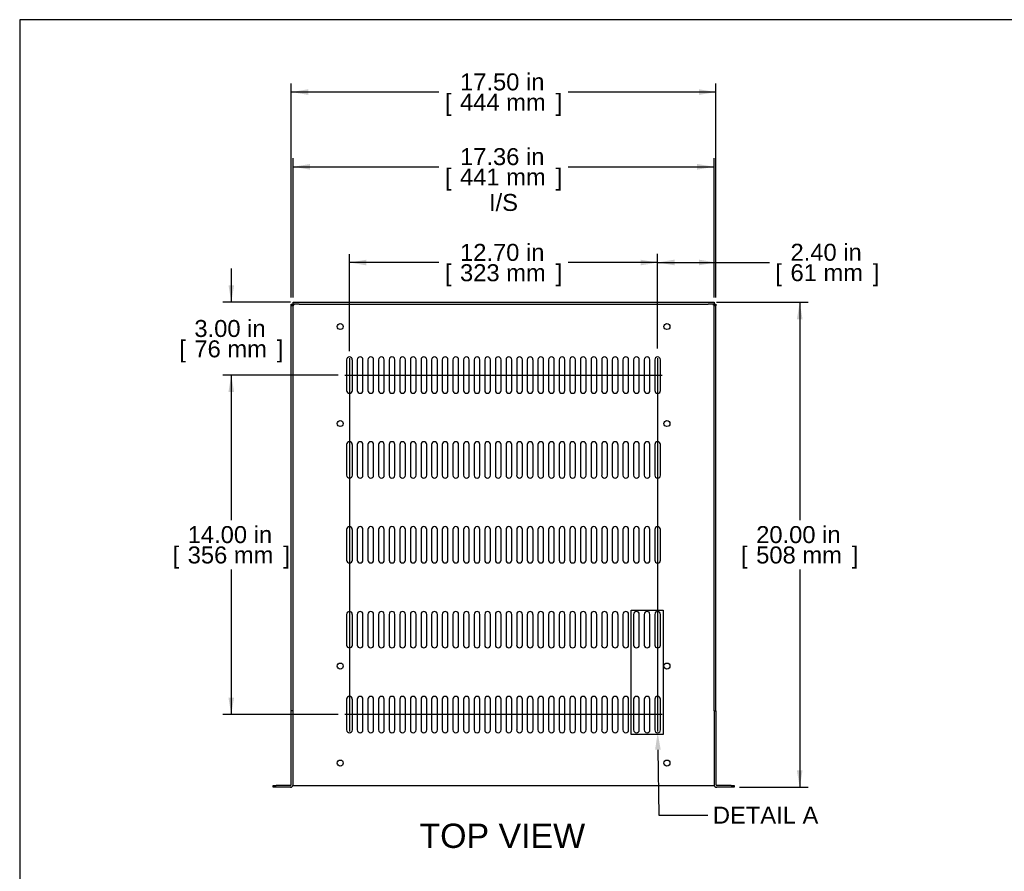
# Model space of a CAD drawing. Header units: inches. Extents: x 0 to 81.2, y 0 to 59.8.
# Tile 2 of 14: x 0 to 40.6, y 24.7 to 59.8. Entities that reach past the tile are written whole.
import ezdxf
from ezdxf import colors
from ezdxf.entities.mleader import LeaderData, LeaderLine
from ezdxf.enums import TextEntityAlignment as Align
from ezdxf.lldxf.tags import DXFTag
from ezdxf.math import Vec2, Vec3

# ---------------------------------------------------------------- set-up
doc = ezdxf.new("R2010")
doc.units = ezdxf.units.IN
doc.header["$MEASUREMENT"] = 0
doc.layers.add('COM56027-2', color=7, linetype='Continuous')
doc.layers.add('Default', color=7, linetype='Continuous')
doc.styles.add('SEACAD_Arial', font='arial.ttf')
tags = doc.linetypes.add('CENTER2', pattern=[1.125, 0.75, -0.125, 0.125, -0.125]).pattern_tags.tags
tags[10:11] = [DXFTag(74, 4), DXFTag(75, 0), DXFTag(340, '0'), DXFTag(46, 0.0), DXFTag(50, 0.0), DXFTag(44, 0.0), DXFTag(45, 0.0)]
tags[8:9] = [DXFTag(74, 4), DXFTag(75, 0), DXFTag(340, '0'), DXFTag(46, 0.0), DXFTag(50, 0.0), DXFTag(44, 0.0), DXFTag(45, 0.0)]
tags[6:7] = [DXFTag(74, 4), DXFTag(75, 0), DXFTag(340, '0'), DXFTag(46, 0.0), DXFTag(50, 0.0), DXFTag(44, 0.0), DXFTag(45, 0.0)]
tags[4:5] = [DXFTag(74, 4), DXFTag(75, 0), DXFTag(340, '0'), DXFTag(46, 0.0), DXFTag(50, 0.0), DXFTag(44, 0.0), DXFTag(45, 0.0)]
doc.dimstyles.new('WEB', dxfattribs={"dimtxt": 0.7, "dimasz": 0.7, "dimexe": 0.35, "dimexo": 0.35, "dimgap": 0.35, "dimtad": 0, "dimtih": 1, "dimtoh": 1, "dimzin": 4, "dimdsep": 46, "dimtxsty": 'SEACAD_Arial', "dimblk1": '_SE_FILLED', "dimblk2": '_SE_FILLED', "dimsah": 1, "dimcen": 0.35, "dimadec": 0, "dimazin": 0, "dimtfac": 1, "dimtdec": 0, "dimtofl": 0, "dimtmove": 0, "dimatfit": 3, "dimfxl": 1, "dimtolj": 1, "dimtzin": 4, "dimarcsym": 0})

# ---------------------------------------------------------------- blocks, each defined once
blk = doc.blocks.new('SEANNOT_GROUP4')
at = {"layer": 'Default', "color": 7, "linetype": 'CENTER2'}
blk.add_line((13.594, 45.83), (13.594, 30.427), dxfattribs=at)
blk = doc.blocks.new('SEANNOT_GROUP5')
at = {"layer": 'Default', "color": 7, "linetype": 'CENTER2'}
blk.add_line((26.296, 45.83), (26.296, 30.427), dxfattribs=at)
blk = doc.blocks.new('SEANNOT_GROUP6')
at = {"layer": 'Default', "color": 7, "linetype": 'CENTER2'}
blk.add_line((26.483, 31.129), (13.408, 31.129), dxfattribs=at)
blk = doc.blocks.new('SEANNOT_GROUP7')
at = {"layer": 'Default', "color": 7, "linetype": 'CENTER2'}
blk.add_line((13.408, 45.129), (26.483, 45.129), dxfattribs=at)
blk = doc.blocks.new('SE3')
at = {"layer": 'COM56027-2', "color": 7, "linetype": 'Continuous'}
for p, q in [((11.195, 48.057), (11.267, 48.057)), ((11.195, 47.978), (11.195, 48.057)), ((11.267, 47.978), (11.195, 47.978)), ((11.195, 31.276), (11.195, 47.978)), ((11.267, 48.129), (11.517, 48.129)), ((11.267, 48.057), (11.267, 48.129)), ((11.267, 48.057), (11.267, 47.978)), ((11.517, 48.057), (11.267, 48.057)), ((11.267, 31.276), (11.267, 47.978)), ((11.298, 48.026), (11.303, 48.021)), ((11.298, 48.026), (11.303, 48.021)), ((11.517, 48.129), (28.373, 48.129)), ((11.517, 48.057), (28.373, 48.057)), ((28.373, 48.129), (28.623, 48.129)), ((28.623, 48.057), (28.373, 48.057)), ((28.592, 48.026), (28.587, 48.021)), ((28.592, 48.026), (28.587, 48.021)), ((28.623, 48.129), (28.623, 48.057)), ((28.623, 48.057), (28.695, 48.057)), ((28.623, 47.978), (28.623, 48.057)), ((28.695, 47.978), (28.623, 47.978)), ((28.623, 31.276), (28.623, 47.978)), ((28.695, 48.057), (28.695, 47.978)), ((28.695, 31.276), (28.695, 47.978)), ((13.477, 45.761), (13.477, 44.496)), ((13.712, 44.496), (13.712, 45.761)), ((13.915, 45.761), (13.915, 44.496)), ((14.15, 44.496), (14.15, 45.761)), ((14.353, 45.761), (14.353, 44.496)), ((14.588, 44.496), (14.588, 45.761)), ((14.791, 45.761), (14.791, 44.496)), ((15.026, 44.496), (15.026, 45.761)), ((15.229, 45.761), (15.229, 44.496)), ((15.464, 44.496), (15.464, 45.761)), ((15.667, 45.761), (15.667, 44.496)), ((15.902, 44.496), (15.902, 45.761)), ((16.105, 45.761), (16.105, 44.496)), ((16.34, 44.496), (16.34, 45.761)), ((16.543, 45.761), (16.543, 44.496)), ((16.778, 44.496), (16.778, 45.761)), ((16.981, 45.761), (16.981, 44.496)), ((17.216, 44.496), (17.216, 45.761)), ((17.419, 45.761), (17.419, 44.496)), ((17.654, 44.496), (17.654, 45.761)), ((17.857, 45.761), (17.857, 44.496)), ((18.092, 44.496), (18.092, 45.761)), ((18.295, 45.761), (18.295, 44.496)), ((18.53, 44.496), (18.53, 45.761)), ((18.733, 45.761), (18.733, 44.496)), ((18.968, 44.496), (18.968, 45.761)), ((19.171, 45.761), (19.171, 44.496)), ((19.406, 44.496), (19.406, 45.761)), ((19.609, 45.761), (19.609, 44.496)), ((19.844, 44.496), (19.844, 45.761)), ((20.047, 45.761), (20.047, 44.496)), ((20.282, 44.496), (20.282, 45.761)), ((20.485, 45.761), (20.485, 44.496)), ((20.72, 44.496), (20.72, 45.761)), ((20.923, 45.761), (20.923, 44.496)), ((21.158, 44.496), (21.158, 45.761)), ((21.361, 45.761), (21.361, 44.496)), ((21.596, 44.496), (21.596, 45.761)), ((21.799, 45.761), (21.799, 44.496)), ((22.034, 44.496), (22.034, 45.761)), ((22.237, 45.761), (22.237, 44.496)), ((22.472, 44.496), (22.472, 45.761)), ((22.675, 45.761), (22.675, 44.496)), ((22.91, 44.496), (22.91, 45.761)), ((23.113, 45.761), (23.113, 44.496)), ((23.348, 44.496), (23.348, 45.761)), ((23.551, 45.761), (23.551, 44.496)), ((23.786, 44.496), (23.786, 45.761)), ((23.989, 45.761), (23.989, 44.496)), ((24.224, 44.496), (24.224, 45.761)), ((24.427, 45.761), (24.427, 44.496)), ((24.662, 44.496), (24.662, 45.761)), ((24.865, 45.761), (24.865, 44.496)), ((25.1, 44.496), (25.1, 45.761)), ((25.303, 45.761), (25.303, 44.496)), ((25.538, 44.496), (25.538, 45.761)), ((25.741, 45.761), (25.741, 44.496)), ((25.976, 44.496), (25.976, 45.761)), ((26.179, 45.761), (26.179, 44.496)), ((26.414, 44.496), (26.414, 45.761)), ((13.477, 42.261), (13.477, 40.996)), ((13.712, 40.996), (13.712, 42.261)), ((13.915, 42.261), (13.915, 40.996)), ((14.15, 40.996), (14.15, 42.261)), ((14.353, 42.261), (14.353, 40.996)), ((14.588, 40.996), (14.588, 42.261)), ((14.791, 42.261), (14.791, 40.996)), ((15.026, 40.996), (15.026, 42.261)), ((15.229, 42.261), (15.229, 40.996)), ((15.464, 40.996), (15.464, 42.261)), ((15.667, 42.261), (15.667, 40.996)), ((15.902, 40.996), (15.902, 42.261)), ((16.105, 42.261), (16.105, 40.996)), ((16.34, 40.996), (16.34, 42.261)), ((16.543, 42.261), (16.543, 40.996)), ((16.778, 40.996), (16.778, 42.261)), ((16.981, 42.261), (16.981, 40.996)), ((17.216, 40.996), (17.216, 42.261)), ((17.419, 42.261), (17.419, 40.996)), ((17.654, 40.996), (17.654, 42.261)), ((17.857, 42.261), (17.857, 40.996)), ((18.092, 40.996), (18.092, 42.261)), ((18.295, 42.261), (18.295, 40.996)), ((18.53, 40.996), (18.53, 42.261)), ((18.733, 42.261), (18.733, 40.996)), ((18.968, 40.996), (18.968, 42.261)), ((19.171, 42.261), (19.171, 40.996)), ((19.406, 40.996), (19.406, 42.261)), ((19.609, 42.261), (19.609, 40.996)), ((19.844, 40.996), (19.844, 42.261)), ((20.047, 42.261), (20.047, 40.996)), ((20.282, 40.996), (20.282, 42.261)), ((20.485, 42.261), (20.485, 40.996)), ((20.72, 40.996), (20.72, 42.261)), ((20.923, 42.261), (20.923, 40.996)), ((21.158, 40.996), (21.158, 42.261)), ((21.361, 42.261), (21.361, 40.996)), ((21.596, 40.996), (21.596, 42.261)), ((21.799, 42.261), (21.799, 40.996)), ((22.034, 40.996), (22.034, 42.261)), ((22.237, 42.261), (22.237, 40.996)), ((22.472, 40.996), (22.472, 42.261)), ((22.675, 42.261), (22.675, 40.996)), ((22.91, 40.996), (22.91, 42.261)), ((23.113, 42.261), (23.113, 40.996)), ((23.348, 40.996), (23.348, 42.261)), ((23.551, 42.261), (23.551, 40.996)), ((23.786, 40.996), (23.786, 42.261)), ((23.989, 42.261), (23.989, 40.996)), ((24.224, 40.996), (24.224, 42.261)), ((24.427, 42.261), (24.427, 40.996)), ((24.662, 40.996), (24.662, 42.261)), ((24.865, 42.261), (24.865, 40.996)), ((25.1, 40.996), (25.1, 42.261)), ((25.303, 42.261), (25.303, 40.996)), ((25.538, 40.996), (25.538, 42.261)), ((25.741, 42.261), (25.741, 40.996)), ((25.976, 40.996), (25.976, 42.261)), ((26.179, 42.261), (26.179, 40.996)), ((26.414, 40.996), (26.414, 42.261)), ((13.477, 38.761), (13.477, 37.496)), ((13.712, 37.496), (13.712, 38.761)), ((13.915, 38.761), (13.915, 37.496)), ((14.15, 37.496), (14.15, 38.761)), ((14.353, 38.761), (14.353, 37.496)), ((14.588, 37.496), (14.588, 38.761)), ((14.791, 38.761), (14.791, 37.496)), ((15.026, 37.496), (15.026, 38.761)), ((15.229, 38.761), (15.229, 37.496)), ((15.464, 37.496), (15.464, 38.761)), ((15.667, 38.761), (15.667, 37.496)), ((15.902, 37.496), (15.902, 38.761)), ((16.105, 38.761), (16.105, 37.496)), ((16.34, 37.496), (16.34, 38.761)), ((16.543, 38.761), (16.543, 37.496)), ((16.778, 37.496), (16.778, 38.761)), ((16.981, 38.761), (16.981, 37.496)), ((17.216, 37.496), (17.216, 38.761)), ((17.419, 38.761), (17.419, 37.496)), ((17.654, 37.496), (17.654, 38.761)), ((17.857, 38.761), (17.857, 37.496)), ((18.092, 37.496), (18.092, 38.761)), ((18.295, 38.761), (18.295, 37.496)), ((18.53, 37.496), (18.53, 38.761)), ((18.733, 38.761), (18.733, 37.496)), ((18.968, 37.496), (18.968, 38.761)), ((19.171, 38.761), (19.171, 37.496)), ((19.406, 37.496), (19.406, 38.761)), ((19.609, 38.761), (19.609, 37.496)), ((19.844, 37.496), (19.844, 38.761)), ((20.047, 38.761), (20.047, 37.496)), ((20.282, 37.496), (20.282, 38.761)), ((20.485, 38.761), (20.485, 37.496)), ((20.72, 37.496), (20.72, 38.761)), ((20.923, 38.761), (20.923, 37.496)), ((21.158, 37.496), (21.158, 38.761)), ((21.361, 38.761), (21.361, 37.496)), ((21.596, 37.496), (21.596, 38.761)), ((21.799, 38.761), (21.799, 37.496)), ((22.034, 37.496), (22.034, 38.761)), ((22.237, 38.761), (22.237, 37.496)), ((22.472, 37.496), (22.472, 38.761)), ((22.675, 38.761), (22.675, 37.496)), ((22.91, 37.496), (22.91, 38.761)), ((23.113, 38.761), (23.113, 37.496)), ((23.348, 37.496), (23.348, 38.761)), ((23.551, 38.761), (23.551, 37.496)), ((23.786, 37.496), (23.786, 38.761)), ((23.989, 38.761), (23.989, 37.496)), ((24.224, 37.496), (24.224, 38.761)), ((24.427, 38.761), (24.427, 37.496)), ((24.662, 37.496), (24.662, 38.761)), ((24.865, 38.761), (24.865, 37.496)), ((25.1, 37.496), (25.1, 38.761)), ((25.303, 38.761), (25.303, 37.496)), ((25.538, 37.496), (25.538, 38.761)), ((25.741, 38.761), (25.741, 37.496)), ((25.976, 37.496), (25.976, 38.761)), ((26.179, 38.761), (26.179, 37.496)), ((26.414, 37.496), (26.414, 38.761)), ((13.477, 35.261), (13.477, 33.996)), ((13.712, 33.996), (13.712, 35.261)), ((13.915, 35.261), (13.915, 33.996)), ((14.15, 33.996), (14.15, 35.261)), ((14.353, 35.261), (14.353, 33.996)), ((14.588, 33.996), (14.588, 35.261)), ((14.791, 35.261), (14.791, 33.996)), ((15.026, 33.996), (15.026, 35.261)), ((15.229, 35.261), (15.229, 33.996)), ((15.464, 33.996), (15.464, 35.261)), ((15.667, 35.261), (15.667, 33.996)), ((15.902, 33.996), (15.902, 35.261)), ((16.105, 35.261), (16.105, 33.996)), ((16.34, 33.996), (16.34, 35.261)), ((16.543, 35.261), (16.543, 33.996)), ((16.778, 33.996), (16.778, 35.261)), ((16.981, 35.261), (16.981, 33.996)), ((17.216, 33.996), (17.216, 35.261)), ((17.419, 35.261), (17.419, 33.996)), ((17.654, 33.996), (17.654, 35.261)), ((17.857, 35.261), (17.857, 33.996)), ((18.092, 33.996), (18.092, 35.261)), ((18.295, 35.261), (18.295, 33.996)), ((18.53, 33.996), (18.53, 35.261)), ((18.733, 35.261), (18.733, 33.996)), ((18.968, 33.996), (18.968, 35.261)), ((19.171, 35.261), (19.171, 33.996)), ((19.406, 33.996), (19.406, 35.261)), ((19.609, 35.261), (19.609, 33.996)), ((19.844, 33.996), (19.844, 35.261)), ((20.047, 35.261), (20.047, 33.996)), ((20.282, 33.996), (20.282, 35.261)), ((20.485, 35.261), (20.485, 33.996)), ((20.72, 33.996), (20.72, 35.261)), ((20.923, 35.261), (20.923, 33.996)), ((21.158, 33.996), (21.158, 35.261)), ((21.361, 35.261), (21.361, 33.996)), ((21.596, 33.996), (21.596, 35.261)), ((21.799, 35.261), (21.799, 33.996)), ((22.034, 33.996), (22.034, 35.261)), ((22.237, 35.261), (22.237, 33.996)), ((22.472, 33.996), (22.472, 35.261)), ((22.675, 35.261), (22.675, 33.996)), ((22.91, 33.996), (22.91, 35.261)), ((23.113, 35.261), (23.113, 33.996)), ((23.348, 33.996), (23.348, 35.261)), ((23.551, 35.261), (23.551, 33.996)), ((23.786, 33.996), (23.786, 35.261)), ((23.989, 35.261), (23.989, 33.996)), ((24.224, 33.996), (24.224, 35.261)), ((24.427, 35.261), (24.427, 33.996)), ((24.662, 33.996), (24.662, 35.261)), ((24.865, 35.261), (24.865, 33.996)), ((25.1, 33.996), (25.1, 35.261)), ((25.303, 35.261), (25.303, 33.996)), ((25.538, 33.996), (25.538, 35.261)), ((25.741, 35.261), (25.741, 33.996)), ((25.976, 33.996), (25.976, 35.261)), ((26.179, 35.261), (26.179, 33.996)), ((26.414, 33.996), (26.414, 35.261)), ((13.477, 31.761), (13.477, 30.496)), ((13.712, 30.496), (13.712, 31.761)), ((13.915, 31.761), (13.915, 30.496)), ((14.15, 30.496), (14.15, 31.761)), ((14.353, 31.761), (14.353, 30.496)), ((14.588, 30.496), (14.588, 31.761)), ((14.791, 31.761), (14.791, 30.496)), ((15.026, 30.496), (15.026, 31.761)), ((15.229, 31.761), (15.229, 30.496)), ((15.464, 30.496), (15.464, 31.761)), ((15.667, 31.761), (15.667, 30.496)), ((15.902, 30.496), (15.902, 31.761)), ((16.105, 31.761), (16.105, 30.496)), ((16.34, 30.496), (16.34, 31.761)), ((16.543, 31.761), (16.543, 30.496)), ((16.778, 30.496), (16.778, 31.761)), ((16.981, 31.761), (16.981, 30.496)), ((17.216, 30.496), (17.216, 31.761)), ((17.419, 31.761), (17.419, 30.496)), ((17.654, 30.496), (17.654, 31.761)), ((17.857, 31.761), (17.857, 30.496)), ((18.092, 30.496), (18.092, 31.761)), ((18.295, 31.761), (18.295, 30.496)), ((18.53, 30.496), (18.53, 31.761)), ((18.733, 31.761), (18.733, 30.496)), ((18.968, 30.496), (18.968, 31.761)), ((19.171, 31.761), (19.171, 30.496)), ((19.406, 30.496), (19.406, 31.761)), ((19.609, 31.761), (19.609, 30.496)), ((19.844, 30.496), (19.844, 31.761)), ((20.047, 31.761), (20.047, 30.496)), ((20.282, 30.496), (20.282, 31.761)), ((20.485, 31.761), (20.485, 30.496)), ((20.72, 30.496), (20.72, 31.761)), ((20.923, 31.761), (20.923, 30.496)), ((21.158, 30.496), (21.158, 31.761)), ((21.361, 31.761), (21.361, 30.496)), ((21.596, 30.496), (21.596, 31.761)), ((21.799, 31.761), (21.799, 30.496)), ((22.034, 30.496), (22.034, 31.761)), ((22.237, 31.761), (22.237, 30.496)), ((22.472, 30.496), (22.472, 31.761)), ((22.675, 31.761), (22.675, 30.496)), ((22.91, 30.496), (22.91, 31.761)), ((23.113, 31.761), (23.113, 30.496)), ((23.348, 30.496), (23.348, 31.761)), ((23.551, 31.761), (23.551, 30.496)), ((23.786, 30.496), (23.786, 31.761)), ((23.989, 31.761), (23.989, 30.496)), ((24.224, 30.496), (24.224, 31.761)), ((24.427, 31.761), (24.427, 30.496)), ((24.662, 30.496), (24.662, 31.761)), ((24.865, 31.761), (24.865, 30.496)), ((25.1, 30.496), (25.1, 31.761)), ((25.303, 31.761), (25.303, 30.496)), ((25.538, 30.496), (25.538, 31.761)), ((25.741, 31.761), (25.741, 30.496)), ((25.976, 30.496), (25.976, 31.761)), ((26.179, 31.761), (26.179, 30.496)), ((26.414, 30.496), (26.414, 31.761)), ((11.267, 31.276), (11.195, 31.276)), ((11.195, 28.237), (11.195, 31.276)), ((11.267, 28.237), (11.267, 31.276)), ((28.623, 31.276), (28.623, 28.237)), ((28.623, 31.276), (28.695, 31.276)), ((28.695, 31.276), (28.695, 28.237)), ((10.442, 28.129), (10.442, 28.201)), ((10.442, 28.201), (10.567, 28.201)), ((10.567, 28.129), (10.442, 28.129)), ((11.159, 28.201), (10.567, 28.201)), ((11.159, 28.129), (10.567, 28.129)), ((11.261, 28.201), (11.267, 28.201)), ((11.267, 28.201), (11.303, 28.201)), ((11.303, 28.201), (28.587, 28.201)), ((28.587, 28.201), (28.623, 28.201)), ((28.629, 28.201), (28.623, 28.201)), ((29.323, 28.201), (28.731, 28.201)), ((29.323, 28.129), (28.731, 28.129)), ((29.323, 28.201), (29.448, 28.201)), ((29.448, 28.129), (29.323, 28.129)), ((29.448, 28.201), (29.448, 28.129))]:
    blk.add_line(p, q, dxfattribs=at)
for centre in [(13.211, 47.129), (26.679, 47.129), (13.211, 43.129), (26.679, 43.129), (13.211, 33.129), (26.679, 33.129), (13.211, 29.129), (26.679, 29.129)]:
    blk.add_circle(centre, 0.125, dxfattribs=at)
for centre, radius, start, end in [((13.594, 45.761), 0.117, 0, 180), ((14.032, 45.761), 0.117, 0, 180), ((14.47, 45.761), 0.117, 0, 180), ((14.908, 45.761), 0.117, 0, 180), ((15.346, 45.761), 0.117, 0, 180), ((15.784, 45.761), 0.117, 0, 180), ((16.222, 45.761), 0.117, 0, 180), ((16.66, 45.761), 0.117, 0, 180), ((17.098, 45.761), 0.117, 0, 180), ((17.536, 45.761), 0.117, 0, 180), ((17.974, 45.761), 0.117, 0, 180), ((18.412, 45.761), 0.117, 0, 180), ((18.85, 45.761), 0.117, 0, 180), ((19.288, 45.761), 0.117, 0, 180), ((19.726, 45.761), 0.117, 0, 180), ((20.164, 45.761), 0.117, 0, 180), ((20.602, 45.761), 0.117, 0, 180), ((21.04, 45.761), 0.117, 0, 180), ((21.478, 45.761), 0.117, 0, 180), ((21.916, 45.761), 0.117, 0, 180), ((22.354, 45.761), 0.117, 0, 180), ((22.792, 45.761), 0.117, 0, 180), ((23.23, 45.761), 0.117, 0, 180), ((23.668, 45.761), 0.117, 0, 180), ((24.106, 45.761), 0.117, 0, 180), ((24.544, 45.761), 0.117, 0, 180), ((24.982, 45.761), 0.117, 0, 180), ((25.42, 45.761), 0.117, 0, 180), ((25.858, 45.761), 0.117, 0, 180), ((26.296, 45.761), 0.117, 0, 180), ((13.594, 44.496), 0.118, 180, 0), ((14.032, 44.496), 0.118, 180, 0), ((14.47, 44.496), 0.118, 180, 0), ((14.908, 44.496), 0.118, 180, 0), ((15.346, 44.496), 0.118, 180, 0), ((15.784, 44.496), 0.118, 180, 0), ((16.222, 44.496), 0.118, 180, 0), ((16.66, 44.496), 0.118, 180, 0), ((17.098, 44.496), 0.118, 180, 0), ((17.536, 44.496), 0.118, 180, 0), ((17.974, 44.496), 0.118, 180, 0), ((18.412, 44.496), 0.118, 180, 0), ((18.85, 44.496), 0.118, 180, 0), ((19.288, 44.496), 0.118, 180, 0), ((19.726, 44.496), 0.118, 180, 0), ((20.164, 44.496), 0.118, 180, 0), ((20.602, 44.496), 0.118, 180, 0), ((21.04, 44.496), 0.118, 180, 0), ((21.478, 44.496), 0.118, 180, 0), ((21.916, 44.496), 0.118, 180, 0), ((22.354, 44.496), 0.118, 180, 0), ((22.792, 44.496), 0.118, 180, 0), ((23.23, 44.496), 0.118, 180, 0), ((23.668, 44.496), 0.118, 180, 0), ((24.106, 44.496), 0.118, 180, 0), ((24.544, 44.496), 0.118, 180, 0), ((24.982, 44.496), 0.118, 180, 0), ((25.42, 44.496), 0.118, 180, 0), ((25.858, 44.496), 0.118, 180, 0), ((26.296, 44.496), 0.118, 180, 0), ((13.594, 42.261), 0.117, 0, 180), ((14.032, 42.261), 0.117, 0, 180), ((14.47, 42.261), 0.117, 0, 180), ((14.908, 42.261), 0.117, 0, 180), ((15.346, 42.261), 0.117, 0, 180), ((15.784, 42.261), 0.117, 0, 180), ((16.222, 42.261), 0.117, 0, 180), ((16.66, 42.261), 0.117, 0, 180), ((17.098, 42.261), 0.117, 0, 180), ((17.536, 42.261), 0.117, 0, 180), ((17.974, 42.261), 0.117, 0, 180), ((18.412, 42.261), 0.117, 0, 180), ((18.85, 42.261), 0.117, 0, 180), ((19.288, 42.261), 0.117, 0, 180), ((19.726, 42.261), 0.117, 0, 180), ((20.164, 42.261), 0.117, 0, 180), ((20.602, 42.261), 0.117, 0, 180), ((21.04, 42.261), 0.117, 0, 180), ((21.478, 42.261), 0.117, 0, 180), ((21.916, 42.261), 0.117, 0, 180), ((22.354, 42.261), 0.117, 0, 180), ((22.792, 42.261), 0.117, 0, 180), ((23.23, 42.261), 0.117, 0, 180), ((23.668, 42.261), 0.117, 0, 180), ((24.106, 42.261), 0.117, 0, 180), ((24.544, 42.261), 0.117, 0, 180), ((24.982, 42.261), 0.117, 0, 180), ((25.42, 42.261), 0.117, 0, 180), ((25.858, 42.261), 0.117, 0, 180), ((26.296, 42.261), 0.117, 0, 180), ((13.594, 40.996), 0.118, 180, 0), ((14.032, 40.996), 0.118, 180, 0), ((14.47, 40.996), 0.118, 180, 0), ((14.908, 40.996), 0.118, 180, 0), ((15.346, 40.996), 0.118, 180, 0), ((15.784, 40.996), 0.118, 180, 0), ((16.222, 40.996), 0.118, 180, 0), ((16.66, 40.996), 0.118, 180, 0), ((17.098, 40.996), 0.118, 180, 0), ((17.536, 40.996), 0.118, 180, 0), ((17.974, 40.996), 0.118, 180, 0), ((18.412, 40.996), 0.118, 180, 0), ((18.85, 40.996), 0.118, 180, 0), ((19.288, 40.996), 0.118, 180, 0), ((19.726, 40.996), 0.118, 180, 0), ((20.164, 40.996), 0.118, 180, 0), ((20.602, 40.996), 0.118, 180, 0), ((21.04, 40.996), 0.118, 180, 0), ((21.478, 40.996), 0.118, 180, 0), ((21.916, 40.996), 0.118, 180, 0), ((22.354, 40.996), 0.118, 180, 0), ((22.792, 40.996), 0.118, 180, 0), ((23.23, 40.996), 0.118, 180, 0), ((23.668, 40.996), 0.118, 180, 0), ((24.106, 40.996), 0.118, 180, 0), ((24.544, 40.996), 0.118, 180, 0), ((24.982, 40.996), 0.118, 180, 0), ((25.42, 40.996), 0.118, 180, 0), ((25.858, 40.996), 0.118, 180, 0), ((26.296, 40.996), 0.118, 180, 0), ((13.594, 38.761), 0.117, 0, 180), ((14.032, 38.761), 0.117, 0, 180), ((14.47, 38.761), 0.117, 0, 180), ((14.908, 38.761), 0.117, 0, 180), ((15.346, 38.761), 0.117, 0, 180), ((15.784, 38.761), 0.117, 0, 180), ((16.222, 38.761), 0.117, 0, 180), ((16.66, 38.761), 0.117, 0, 180), ((17.098, 38.761), 0.117, 0, 180), ((17.536, 38.761), 0.117, 0, 180), ((17.974, 38.761), 0.117, 0, 180), ((18.412, 38.761), 0.117, 0, 180), ((18.85, 38.761), 0.117, 0, 180), ((19.288, 38.761), 0.117, 0, 180), ((19.726, 38.761), 0.117, 0, 180), ((20.164, 38.761), 0.117, 0, 180), ((20.602, 38.761), 0.117, 0, 180), ((21.04, 38.761), 0.117, 0, 180), ((21.478, 38.761), 0.117, 0, 180), ((21.916, 38.761), 0.117, 0, 180), ((22.354, 38.761), 0.117, 0, 180), ((22.792, 38.761), 0.117, 0, 180), ((23.23, 38.761), 0.117, 0, 180), ((23.668, 38.761), 0.117, 0, 180), ((24.106, 38.761), 0.117, 0, 180), ((24.544, 38.761), 0.117, 0, 180), ((24.982, 38.761), 0.117, 0, 180), ((25.42, 38.761), 0.117, 0, 180), ((25.858, 38.761), 0.117, 0, 180), ((26.296, 38.761), 0.117, 0, 180), ((13.594, 37.496), 0.118, 180, 0), ((14.032, 37.496), 0.118, 180, 0), ((14.47, 37.496), 0.118, 180, 0), ((14.908, 37.496), 0.118, 180, 0), ((15.346, 37.496), 0.118, 180, 0), ((15.784, 37.496), 0.118, 180, 0), ((16.222, 37.496), 0.118, 180, 0), ((16.66, 37.496), 0.118, 180, 0), ((17.098, 37.496), 0.118, 180, 0), ((17.536, 37.496), 0.118, 180, 0), ((17.974, 37.496), 0.118, 180, 0), ((18.412, 37.496), 0.118, 180, 0), ((18.85, 37.496), 0.118, 180, 0), ((19.288, 37.496), 0.118, 180, 0), ((19.726, 37.496), 0.118, 180, 0), ((20.164, 37.496), 0.118, 180, 0), ((20.602, 37.496), 0.118, 180, 0), ((21.04, 37.496), 0.118, 180, 0), ((21.478, 37.496), 0.118, 180, 0), ((21.916, 37.496), 0.118, 180, 0), ((22.354, 37.496), 0.118, 180, 0), ((22.792, 37.496), 0.118, 180, 0), ((23.23, 37.496), 0.118, 180, 0), ((23.668, 37.496), 0.118, 180, 0), ((24.106, 37.496), 0.118, 180, 0), ((24.544, 37.496), 0.118, 180, 0), ((24.982, 37.496), 0.118, 180, 0), ((25.42, 37.496), 0.118, 180, 0), ((25.858, 37.496), 0.118, 180, 0), ((26.296, 37.496), 0.118, 180, 0), ((13.594, 35.261), 0.117, 0, 180), ((14.032, 35.261), 0.117, 0, 180), ((14.47, 35.261), 0.117, 0, 180), ((14.908, 35.261), 0.117, 0, 180), ((15.346, 35.261), 0.117, 0, 180), ((15.784, 35.261), 0.117, 0, 180), ((16.222, 35.261), 0.117, 0, 180), ((16.66, 35.261), 0.117, 0, 180), ((17.098, 35.261), 0.117, 0, 180), ((17.536, 35.261), 0.117, 0, 180), ((17.974, 35.261), 0.117, 0, 180), ((18.412, 35.261), 0.117, 0, 180), ((18.85, 35.261), 0.117, 0, 180), ((19.288, 35.261), 0.117, 0, 180), ((19.726, 35.261), 0.117, 0, 180), ((20.164, 35.261), 0.117, 0, 180), ((20.602, 35.261), 0.117, 0, 180), ((21.04, 35.261), 0.117, 0, 180), ((21.478, 35.261), 0.117, 0, 180), ((21.916, 35.261), 0.117, 0, 180), ((22.354, 35.261), 0.117, 0, 180), ((22.792, 35.261), 0.117, 0, 180), ((23.23, 35.261), 0.117, 0, 180), ((23.668, 35.261), 0.117, 0, 180), ((24.106, 35.261), 0.117, 0, 180), ((24.544, 35.261), 0.117, 0, 180), ((24.982, 35.261), 0.117, 0, 180), ((25.42, 35.261), 0.117, 0, 180), ((25.858, 35.261), 0.117, 0, 180), ((26.296, 35.261), 0.117, 0, 180), ((13.594, 33.996), 0.118, 180, 0), ((14.032, 33.996), 0.118, 180, 0), ((14.47, 33.996), 0.118, 180, 0), ((14.908, 33.996), 0.118, 180, 0), ((15.346, 33.996), 0.118, 180, 0), ((15.784, 33.996), 0.118, 180, 0), ((16.222, 33.996), 0.118, 180, 0), ((16.66, 33.996), 0.118, 180, 0), ((17.098, 33.996), 0.118, 180, 0), ((17.536, 33.996), 0.118, 180, 0), ((17.974, 33.996), 0.118, 180, 0), ((18.412, 33.996), 0.118, 180, 0), ((18.85, 33.996), 0.118, 180, 0), ((19.288, 33.996), 0.118, 180, 0), ((19.726, 33.996), 0.118, 180, 0), ((20.164, 33.996), 0.118, 180, 0), ((20.602, 33.996), 0.118, 180, 0), ((21.04, 33.996), 0.118, 180, 0), ((21.478, 33.996), 0.118, 180, 0), ((21.916, 33.996), 0.118, 180, 0), ((22.354, 33.996), 0.118, 180, 0), ((22.792, 33.996), 0.118, 180, 0), ((23.23, 33.996), 0.118, 180, 0), ((23.668, 33.996), 0.118, 180, 0), ((24.106, 33.996), 0.118, 180, 0), ((24.544, 33.996), 0.118, 180, 0), ((24.982, 33.996), 0.118, 180, 0), ((25.42, 33.996), 0.118, 180, 0), ((25.858, 33.996), 0.118, 180, 0), ((26.296, 33.996), 0.118, 180, 0), ((13.594, 31.761), 0.117, 0, 180), ((14.032, 31.761), 0.117, 0, 180), ((14.47, 31.761), 0.117, 0, 180), ((14.908, 31.761), 0.117, 0, 180), ((15.346, 31.761), 0.117, 0, 180), ((15.784, 31.761), 0.117, 0, 180), ((16.222, 31.761), 0.117, 0, 180), ((16.66, 31.761), 0.117, 0, 180), ((17.098, 31.761), 0.117, 0, 180), ((17.536, 31.761), 0.117, 0, 180), ((17.974, 31.761), 0.117, 0, 180), ((18.412, 31.761), 0.117, 0, 180), ((18.85, 31.761), 0.117, 0, 180), ((19.288, 31.761), 0.117, 0, 180), ((19.726, 31.761), 0.117, 0, 180), ((20.164, 31.761), 0.117, 0, 180), ((20.602, 31.761), 0.117, 0, 180), ((21.04, 31.761), 0.117, 0, 180), ((21.478, 31.761), 0.117, 0, 180), ((21.916, 31.761), 0.117, 0, 180), ((22.354, 31.761), 0.117, 0, 180), ((22.792, 31.761), 0.117, 0, 180), ((23.23, 31.761), 0.117, 0, 180), ((23.668, 31.761), 0.117, 0, 180), ((24.106, 31.761), 0.117, 0, 180), ((24.544, 31.761), 0.117, 0, 180), ((24.982, 31.761), 0.117, 0, 180), ((25.42, 31.761), 0.117, 0, 180), ((25.858, 31.761), 0.117, 0, 180), ((26.296, 31.761), 0.117, 0, 180), ((13.594, 30.496), 0.118, 180, 0), ((14.032, 30.496), 0.118, 180, 0), ((14.47, 30.496), 0.118, 180, 0), ((14.908, 30.496), 0.118, 180, 0), ((15.346, 30.496), 0.118, 180, 0), ((15.784, 30.496), 0.118, 180, 0), ((16.222, 30.496), 0.118, 180, 0), ((16.66, 30.496), 0.118, 180, 0), ((17.098, 30.496), 0.118, 180, 0), ((17.536, 30.496), 0.118, 180, 0), ((17.974, 30.496), 0.118, 180, 0), ((18.412, 30.496), 0.118, 180, 0), ((18.85, 30.496), 0.118, 180, 0), ((19.288, 30.496), 0.118, 180, 0), ((19.726, 30.496), 0.118, 180, 0), ((20.164, 30.496), 0.118, 180, 0), ((20.602, 30.496), 0.118, 180, 0), ((21.04, 30.496), 0.118, 180, 0), ((21.478, 30.496), 0.118, 180, 0), ((21.916, 30.496), 0.118, 180, 0), ((22.354, 30.496), 0.118, 180, 0), ((22.792, 30.496), 0.118, 180, 0), ((23.23, 30.496), 0.118, 180, 0), ((23.668, 30.496), 0.118, 180, 0), ((24.106, 30.496), 0.118, 180, 0), ((24.544, 30.496), 0.118, 180, 0), ((24.982, 30.496), 0.118, 180, 0), ((25.42, 30.496), 0.118, 180, 0), ((25.858, 30.496), 0.118, 180, 0), ((26.296, 30.496), 0.118, 180, 0), ((11.159, 28.237), 0.036, 270, 0), ((11.159, 28.237), 0.108, 270, 0), ((28.731, 28.237), 0.108, 180, 270), ((28.731, 28.237), 0.036, 180, 270)]:
    blk.add_arc(centre, radius, start, end, dxfattribs=at)
for points, knots in [([(11.298, 48.026), (11.295, 48.021), (11.291, 48.017), (11.284, 48.013), (11.282, 48.012), (11.278, 48.011), (11.276, 48.011), (11.273, 48.013), (11.271, 48.014), (11.269, 48.017), (11.269, 48.019), (11.267, 48.025), (11.267, 48.03), (11.267, 48.035)], [0, 0, 0, 0, 0.25, 0.25, 0.375, 0.375, 0.5, 0.5, 0.625, 0.625, 0.75, 0.75, 1, 1, 1, 1]), ([(11.295, 48.029), (11.288, 48.026), (11.282, 48.023), (11.273, 48.02), (11.271, 48.019), (11.269, 48.018)], [0, 0, 0, 0, 0.125, 0.125, 0.1674801, 0.1674801, 0.1674801, 0.1674801]), ([(11.289, 48.057), (11.294, 48.057), (11.299, 48.056), (11.307, 48.055), (11.311, 48.053), (11.313, 48.048), (11.313, 48.046), (11.312, 48.042), (11.311, 48.039), (11.307, 48.033), (11.303, 48.029), (11.298, 48.026)], [0, 0, 0, 0, 0.25, 0.25, 0.5, 0.5, 0.625, 0.625, 0.75, 0.75, 1, 1, 1, 1]), ([(11.306, 48.055), (11.305, 48.053), (11.304, 48.05), (11.301, 48.042), (11.298, 48.035), (11.295, 48.029)], [0.8317434, 0.8317434, 0.8317434, 0.8317434, 0.875, 0.875, 1, 1, 1, 1]), ([(28.592, 48.026), (28.588, 48.029), (28.583, 48.033), (28.579, 48.039), (28.578, 48.042), (28.578, 48.046), (28.578, 48.048), (28.579, 48.051), (28.58, 48.053), (28.583, 48.054), (28.585, 48.055), (28.592, 48.056), (28.597, 48.057), (28.602, 48.057)], [0, 0, 0, 0, 0.25, 0.25, 0.375, 0.375, 0.5, 0.5, 0.625, 0.625, 0.75, 0.75, 1, 1, 1, 1]), ([(28.596, 48.029), (28.592, 48.035), (28.589, 48.042), (28.586, 48.05), (28.585, 48.053), (28.585, 48.055)], [0, 0, 0, 0, 0.125, 0.125, 0.1674801, 0.1674801, 0.1674801, 0.1674801]), ([(28.623, 48.035), (28.623, 48.03), (28.623, 48.025), (28.621, 48.017), (28.619, 48.013), (28.615, 48.011), (28.613, 48.011), (28.608, 48.012), (28.606, 48.013), (28.599, 48.017), (28.595, 48.021), (28.592, 48.026)], [0, 0, 0, 0, 0.25, 0.25, 0.5, 0.5, 0.625, 0.625, 0.75, 0.75, 1, 1, 1, 1]), ([(28.621, 48.018), (28.619, 48.019), (28.617, 48.02), (28.608, 48.023), (28.602, 48.026), (28.596, 48.029)], [0.8317434, 0.8317434, 0.8317434, 0.8317434, 0.875, 0.875, 1, 1, 1, 1])]:
    blk.add_open_spline(points, degree=3, knots=knots, dxfattribs=at)
blk = doc.blocks.new('DMBLK167')
at = {"layer": 'Default', "linetype": 'Continuous', "transparency": 16777216}
for points in [[(32.269, 47.429), (32.152, 48.129), (32.036, 47.429)], [(32.269, 28.829), (32.036, 28.829), (32.152, 28.129)]]:
    blk.add_hatch(color=7, dxfattribs=at).paths.add_polyline_path(points)
at = {"layer": 'Default', "color": 7, "linetype": 'Continuous', "transparency": 16777216}
for p, q in [((28.723, 48.129), (32.502, 48.129)), ((32.152, 48.129), (32.152, 39.144)), ((32.152, 37.114), (32.152, 28.129)), ((29.673, 28.129), (32.502, 28.129))]:
    blk.add_line(p, q, dxfattribs=at)
at = {"layer": 'Default', "color": 7, "linetype": 'Continuous', "transparency": 16777216, "style": 'SEACAD_Arial'}
for s, p in [('20.00 in', (30.357, 38.899)), ('[', (29.733, 38.059)), ('508 mm', (30.357, 38.059)), (']', (34.298, 38.059))]:
    blk.add_text(s, height=0.7, dxfattribs=at).set_placement(p, align=Align.TOP_LEFT)
blk = doc.blocks.new('_SE_FILLED')
at = {"color": 0}
blk.add_line((0, 0), (-1, 0), dxfattribs=at)
blk.add_solid([(0, 0), (-1, -0.1665), (-1, 0.1665), (0, 0)], dxfattribs=at)
blk = doc.blocks.new('DMBLK168')
at = {"layer": 'Default', "linetype": 'Continuous', "transparency": 16777216}
for points in [[(26.996, 49.888), (26.296, 49.771), (26.996, 49.654)], [(27.995, 49.888), (27.995, 49.654), (28.695, 49.771)]]:
    blk.add_hatch(color=7, dxfattribs=at).paths.add_polyline_path(points)
at = {"layer": 'Default', "color": 7, "linetype": 'Continuous', "transparency": 16777216}
for p, q in [((26.296, 46.229), (26.296, 50.121)), ((28.695, 48.328), (28.695, 50.121)), ((26.296, 49.771), (30.903, 49.771))]:
    blk.add_line(p, q, dxfattribs=at)
at = {"layer": 'Default', "color": 7, "linetype": 'Continuous', "transparency": 16777216, "style": 'SEACAD_Arial'}
for s, p in [('2.40 in', (31.772, 50.541)), ('[', (31.148, 49.701)), ('61 mm', (31.772, 49.701)), (']', (35.165, 49.701))]:
    blk.add_text(s, height=0.7, dxfattribs=at).set_placement(p, align=Align.TOP_LEFT)
blk = doc.blocks.new('DMBLK169')
at = {"layer": 'Default', "linetype": 'Continuous', "transparency": 16777216}
for points in [[(11.895, 56.915), (11.195, 56.798), (11.895, 56.681)], [(27.995, 56.915), (27.995, 56.681), (28.695, 56.798)]]:
    blk.add_hatch(color=7, dxfattribs=at).paths.add_polyline_path(points)
at = {"layer": 'Default', "color": 7, "linetype": 'Continuous', "transparency": 16777216}
for p, q in [((11.195, 48.328), (11.195, 57.148)), ((28.695, 48.328), (28.695, 57.148)), ((17.281, 56.798), (11.195, 56.798)), ((28.695, 56.798), (22.61, 56.798))]:
    blk.add_line(p, q, dxfattribs=at)
at = {"layer": 'Default', "color": 7, "linetype": 'Continuous', "transparency": 16777216, "style": 'SEACAD_Arial'}
for s, p in [('17.50 in', (18.15, 57.568)), ('[', (17.526, 56.728)), ('444 mm', (18.15, 56.728)), (']', (22.091, 56.728))]:
    blk.add_text(s, height=0.7, dxfattribs=at).set_placement(p, align=Align.TOP_LEFT)
blk = doc.blocks.new('DMBLK170')
at = {"layer": 'Default', "linetype": 'Continuous', "transparency": 16777216}
for points in [[(11.967, 53.833), (11.267, 53.716), (11.967, 53.599)], [(27.923, 53.833), (27.923, 53.599), (28.623, 53.716)]]:
    blk.add_hatch(color=7, dxfattribs=at).paths.add_polyline_path(points)
at = {"layer": 'Default', "color": 7, "linetype": 'Continuous', "transparency": 16777216}
for p, q in [((11.267, 48.328), (11.267, 54.066)), ((28.623, 48.328), (28.623, 54.066)), ((11.267, 53.716), (17.281, 53.716)), ((22.61, 53.716), (28.623, 53.716))]:
    blk.add_line(p, q, dxfattribs=at)
at = {"layer": 'Default', "color": 7, "linetype": 'Continuous', "transparency": 16777216, "style": 'SEACAD_Arial'}
for s, p in [('17.36 in', (18.15, 54.486)), ('[', (17.526, 53.646)), ('441 mm', (18.15, 53.646)), (']', (22.091, 53.646)), ('I/S', (19.344, 52.596))]:
    blk.add_text(s, height=0.7, dxfattribs=at).set_placement(p, align=Align.TOP_LEFT)
blk = doc.blocks.new('DMBLK171')
at = {"layer": 'Default', "linetype": 'Continuous', "transparency": 16777216}
for points in [[(14.294, 49.885), (13.594, 49.768), (14.294, 49.652)], [(25.596, 49.885), (25.596, 49.652), (26.296, 49.768)]]:
    blk.add_hatch(color=7, dxfattribs=at).paths.add_polyline_path(points)
at = {"layer": 'Default', "color": 7, "linetype": 'Continuous', "transparency": 16777216}
for p, q in [((13.594, 46.111), (13.594, 50.118)), ((26.296, 46.229), (26.296, 50.118)), ((17.281, 49.768), (13.594, 49.768)), ((26.296, 49.768), (22.61, 49.768))]:
    blk.add_line(p, q, dxfattribs=at)
at = {"layer": 'Default', "color": 7, "linetype": 'Continuous', "transparency": 16777216, "style": 'SEACAD_Arial'}
for s, p in [('12.70 in', (18.15, 50.538)), ('[', (17.526, 49.698)), ('323 mm', (18.15, 49.698)), (']', (22.091, 49.698))]:
    blk.add_text(s, height=0.7, dxfattribs=at).set_placement(p, align=Align.TOP_LEFT)
blk = doc.blocks.new('DMBLK172')
at = {"layer": 'Default', "linetype": 'Continuous', "transparency": 16777216}
for points in [[(8.606, 48.829), (8.722, 48.129), (8.839, 48.829)], [(8.606, 44.429), (8.839, 44.429), (8.722, 45.129)]]:
    blk.add_hatch(color=7, dxfattribs=at).paths.add_polyline_path(points)
at = {"layer": 'Default', "color": 7, "linetype": 'Continuous', "transparency": 16777216}
for p, q in [((8.722, 49.529), (8.722, 48.129)), ((11.167, 48.129), (8.372, 48.129)), ((13.127, 45.129), (8.372, 45.129)), ((8.722, 45.129), (8.722, 43.729))]:
    blk.add_line(p, q, dxfattribs=at)
at = {"layer": 'Default', "color": 7, "linetype": 'Continuous', "transparency": 16777216, "style": 'SEACAD_Arial'}
for s, p in [('3.00 in', (7.201, 47.399)), ('[', (6.577, 46.559)), ('76 mm', (7.201, 46.559)), (']', (10.594, 46.559))]:
    blk.add_text(s, height=0.7, dxfattribs=at).set_placement(p, align=Align.TOP_LEFT)
blk = doc.blocks.new('DMBLK173')
at = {"layer": 'Default', "linetype": 'Continuous', "transparency": 16777216}
for points in [[(8.604, 44.429), (8.837, 44.429), (8.721, 45.129)], [(8.604, 31.829), (8.721, 31.129), (8.837, 31.829)]]:
    blk.add_hatch(color=7, dxfattribs=at).paths.add_polyline_path(points)
at = {"layer": 'Default', "color": 7, "linetype": 'Continuous', "transparency": 16777216}
for p, q in [((13.127, 45.129), (8.371, 45.129)), ((8.721, 45.129), (8.721, 39.144)), ((8.721, 37.114), (8.721, 31.129)), ((13.127, 31.129), (8.371, 31.129))]:
    blk.add_line(p, q, dxfattribs=at)
at = {"layer": 'Default', "color": 7, "linetype": 'Continuous', "transparency": 16777216, "style": 'SEACAD_Arial'}
for s, p in [('14.00 in', (6.925, 38.899)), ('[', (6.301, 38.059)), ('356 mm', (6.925, 38.059)), (']', (10.866, 38.059))]:
    blk.add_text(s, height=0.7, dxfattribs=at).set_placement(p, align=Align.TOP_LEFT)
blk = doc.blocks.new('SE6')
at = {"layer": 'Default', "color": 7, "linetype": 'CENTER2'}
for p, q in [((25.203, 35.438), (26.526, 35.438)), ((25.203, 30.304), (25.203, 35.438)), ((26.526, 35.438), (26.526, 30.304)), ((26.526, 30.304), (25.203, 30.304))]:
    blk.add_line(p, q, dxfattribs=at)

msp = doc.modelspace()

# ---------------------------------------------------------------- linework, layer by layer
at = {"layer": 'Default', "color": 7, "linetype": 'Continuous'}
for p, q in [((80, 59.783), (0, 59.783)), ((0, 59.783), (0, 0))]:
    msp.add_line(p, q, dxfattribs=at)

# ---------------------------------------------------------------- block references
at = {"layer": 'Default'}
for name in ['SE3', 'SEANNOT_GROUP4', 'SEANNOT_GROUP5', 'SEANNOT_GROUP7', 'SE6', 'SEANNOT_GROUP6']:
    msp.add_blockref(name, (0, 0), dxfattribs=at)

# ---------------------------------------------------------------- texts
at = {"layer": 'Default', "color": 7, "linetype": 'Continuous', "style": 'SEACAD_Arial'}
msp.add_text('TOP VIEW', height=1, dxfattribs=at).set_placement((16.478, 26.629), align=Align.TOP_LEFT)

# ---------------------------------------------------------------- dimensions: what is measured, and where the dimension line sits
at = {"layer": 'Default', "color": 7, "linetype": 'Continuous'}
for base, p1, p2, angle, text, picture, middle, dimtype in [((28.695, 56.798), (28.695, 47.978), (11.195, 47.978), 180, '\\A1;<>', 'DMBLK169', (19.945, 56.798), 161), ((11.267, 53.716), (11.267, 47.978), (28.623, 47.978), 0, '\\A1;<>\\PI/S', 'DMBLK170', (19.945, 53.716), 161), ((8.722, 45.129), (11.517, 48.129), (13.477, 45.129), 90, '\\A1;<>', 'DMBLK172', (8.722, 46.629), 160), ((32.152, 28.129), (28.373, 48.129), (29.323, 28.129), 90, '\\A1;<>', 'DMBLK167', (32.152, 38.129), 160), ((8.721, 45.129), (13.477, 45.129), (13.477, 31.129), 270, '\\A1;<>', 'DMBLK173', (8.721, 38.129), 161)]:
    dim = msp.add_linear_dim(base=base, p1=p1, p2=p2, angle=angle, text=text, dimstyle='WEB', dxfattribs=at)
    dim.commit()
    dim.dimension.update_dxf_attribs({"geometry": picture, "text_midpoint": middle, "dimtype": dimtype})
for base, p2, picture, middle in [((13.594, 49.768), (13.594, 45.761), 'DMBLK171', (19.945, 49.768)), ((28.695, 49.771), (28.695, 47.978), 'DMBLK168', (30.903, 49.771))]:
    dim = msp.add_linear_dim(base=base, p1=(26.296, 45.879), p2=p2, text='\\A1;<>', dimstyle='WEB', dxfattribs=at)
    dim.commit()
    dim.dimension.update_dxf_attribs({"geometry": picture, "text_midpoint": middle, "dimtype": 160})

# ---------------------------------------------------------------- leaders
ml = msp.add_multileader_mtext('Standard', dxfattribs=at)
ml.set_content('{\\pxsm0.9;\\fArial|b0||i0||c0|p34;\\W1.;DETAIL A\\P}', color=7)
ml.set_leader_properties()
ml.build(insert=Vec2(0, 0))
ml.multileader.update_dxf_attribs({"dogleg_length": 2.021, "arrow_head_size": 0.7})
ctx = ml.context
ctx.base_point, ctx.char_height, ctx.arrow_head_size, ctx.landing_gap_size = Vec3(28.521, 26.72), 0.7, 0.7, 0.245
ctx.text_align_type = 1
notes = []
notes.append((ctx, [(0, (1, 1, 0), (26.345, 26.98), (1, 0), 2.021, [(0, [(26.296, 30.379)], 0, [])])]))
ctx.mtext.insert, ctx.mtext.alignment = Vec3(30.746, 27.33), 2
for ctx, leaders in notes:
    for number, flags, end, landing, length, lines in leaders:
        leader = LeaderData()
        leader.index, (leader.has_last_leader_line, leader.has_dogleg_vector, leader.attachment_direction) = number, flags
        leader.last_leader_point, leader.dogleg_vector, leader.dogleg_length = Vec3(end), Vec3(landing), length
        for number, points, colour, breaks in lines:
            line = LeaderLine()
            line.index, line.vertices, line.color, line.breaks = number, Vec3.list(points), colors.encode_raw_color(colour), breaks
            leader.lines.append(line)
        ctx.leaders.append(leader)

doc.saveas('drawing.dxf')
